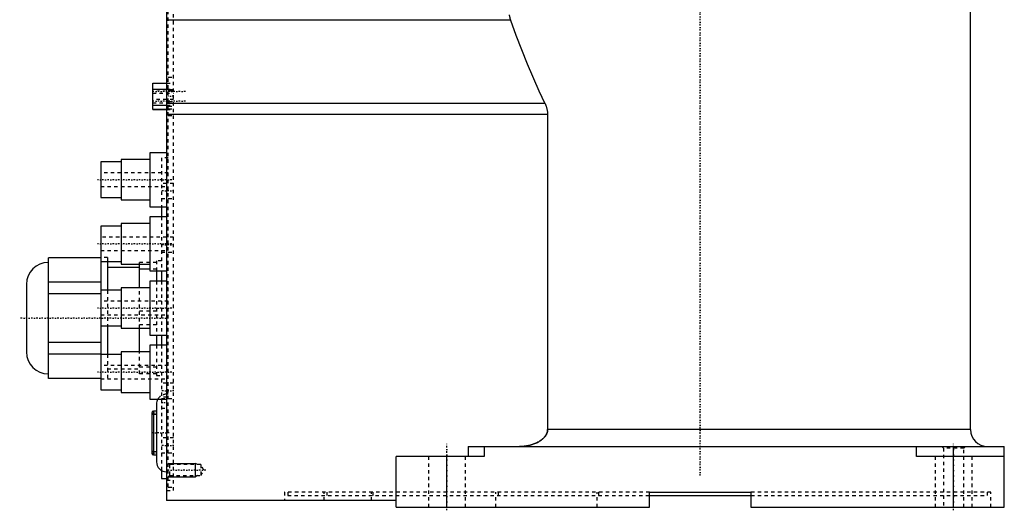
# Model space of a CAD drawing. Extents: x -202 to 415, y -1 to 644.
# Tile 1 of 9: x -202 to 90, y -1 to 144. Entities that reach past the tile are written whole.
import ezdxf

# ---------------------------------------------------------------- set-up
doc = ezdxf.new("R2010")
doc.units = 0
doc.linetypes.add('CENTER', pattern=[1.5, 0.45, -0.5, 0.05, -0.5])
doc.linetypes.add('DASHED', pattern=[2, 1, -1])
for name, color, linetype in [('AM_0', 7, 'CONTINUOUS'), ('AM_10', 7, 'CONTINUOUS'), ('AM_3', 7, 'DASHED'), ('AM_7', 7, 'CENTER')]:
    doc.layers.add(name, color=color, linetype=linetype)

msp = doc.modelspace()

# ---------------------------------------------------------------- linework, layer by layer
at = {"layer": 'AM_0', "color": 7, "linetype": 'CONTINUOUS'}
for p, q in [((80, 23), (80, 168.5)), ((-158, 151.95), (-158, 2)), ((-56.17, 144.26), (-158, 144.26)), ((-162.1, 117.79), (-162.1, 125.61)), ((-162.1, 125.61), (-158, 125.61)), ((-162.1, 125.56), (-158, 125.56)), ((-162.1, 123.8), (-158, 123.8)), ((-46, 119.58), (-158, 119.58)), ((-162.1, 119.08), (-158, 119.08)), ((-162.1, 117.84), (-158, 117.84)), ((-162.1, 117.79), (-158, 117.79)), ((-45.21, 116.33), (-158, 116.33)), ((-45.21, 116.33), (-45.21, 23)), ((-158, 105), (-163, 105)), ((-163, 105), (-163, 89)), ((-171.5, 102.25), (-177.5, 102.25)), ((-177.5, 102.25), (-177.5, 91.75)), ((-163, 103), (-171.5, 103)), ((-171.5, 103), (-171.5, 91)), ((-177.5, 91.75), (-171.5, 91.75)), ((-171.5, 91), (-163, 91)), ((-163, 89), (-158, 89)), ((-159.5, 89.02), (-159.5, 86)), ((-158, 86), (-163, 86)), ((-163, 86), (-163, 70)), ((-171.5, 83.25), (-177.5, 83.25)), ((-177.5, 83.25), (-177.5, 64.25)), ((-163, 84), (-171.5, 84)), ((-171.5, 84), (-171.5, 72)), ((-177.5, 73.88), (-193, 73.88)), ((-193, 38.12), (-193, 73.88)), ((-177.5, 72.75), (-171.5, 72.75)), ((-175.5, 72.76), (-175.5, 64.25)), ((-166, 71), (-175.5, 71)), ((-171.5, 72), (-163, 72)), ((-166, 65), (-166, 72)), ((-163, 70.48), (-166, 70.48)), ((-163, 70), (-158, 70)), ((-161, 70), (-161, 67.01)), ((-159.5, 70), (-159.5, 67.01)), ((-199.5, 66), (-199.5, 46)), ((-177.5, 66.7), (-193, 66.7)), ((-171.5, 64.25), (-177.5, 64.25)), ((-177.5, 64.25), (-177.5, 53.75)), ((-163, 65), (-171.5, 65)), ((-171.5, 65), (-171.5, 53)), ((-158, 67), (-163, 67)), ((-163, 67), (-163, 51)), ((-177.5, 63.18), (-193, 63.18)), ((-177.5, 53.75), (-171.5, 53.75)), ((-177.5, 53.75), (-177.5, 34.75)), ((-175.5, 53.75), (-175.5, 45.24)), ((-171.5, 53), (-163, 53)), ((-166, 46), (-166, 53)), ((-163, 51), (-158, 51)), ((-161, 51), (-161, 47.99)), ((-159.5, 51), (-159.5, 47.99)), ((-177.5, 48.82), (-193, 48.82)), ((-158, 48), (-163, 48)), ((-163, 48), (-163, 32)), ((-177.5, 45.3), (-193, 45.3)), ((-171.5, 45.25), (-177.5, 45.25)), ((-163, 46), (-171.5, 46)), ((-171.5, 46), (-171.5, 34)), ((-177.5, 38.12), (-193, 38.12)), ((-177.5, 34.75), (-171.5, 34.75)), ((-171.5, 34), (-163, 34)), ((-163, 32), (-158, 32)), ((-161, 30.5), (-161, 13.5)), ((-162.4, 28), (-162.4, 16)), ((-161, 28.5), (-161.9, 28.5)), ((-161.9, 28.5), (-161.9, 15.5)), ((80, 23), (-45.21, 23)), ((-68.68, 18), (90, 18)), ((-68.68, 18), (-68.68, 15)), ((-64, 18), (-64, 15)), ((64, 15), (64, 18)), ((75, 0), (75, 18)), ((90, 0), (90, 18)), ((-161.9, 15.5), (-161, 15.5)), ((-64, 15), (-90, 15)), ((-90, 0), (-90, 15)), ((-75, 0), (-75, 15)), ((90, 15), (64, 15)), ((-159.5, 10.9), (-159.5, 8.5)), ((-159.5, 8.5), (-158, 8.5)), ((-15, 4.5), (15, 4.5)), ((-15, 0), (-15, 4.5)), ((-15, 3.5), (15, 3.5)), ((15, 4.5), (15, 0)), ((-90, 2), (-158, 2)), ((-90, 0), (-15, 0)), ((15, 0), (90, 0))]:
    msp.add_line(p, q, dxfattribs=at)
for points in [[(-56.57, 145.78, 0), (-56.56, 145.73, 0), (-56.55, 145.65, 0), (-56.53, 145.56, 0), (-56.52, 145.52, 0), (-56.51, 145.47, 0), (-56.49, 145.39, 0), (-56.48, 145.3, 0), (-56.46, 145.22, 0), (-56.43, 145.13, 0), (-56.41, 145.05, 0), (-56.4, 145, 0), (-56.39, 144.96, 0), (-56.37, 144.88, 0), (-56.35, 144.79, 0), (-56.26, 144.5, 0), (-56.17, 144.26, 0)], [(-56.17, 144.26, 0), (-54.58, 139.81, 0), (-51.26, 131.31, 0), (-47.79, 123.35, 0), (-46, 119.58, 0)], [(-46, 119.58, 0), (-45.96, 119.5, 0), (-45.88, 119.33, 0), (-45.8, 119.16, 0), (-45.77, 119.07, 0), (-45.73, 118.98, 0), (-45.66, 118.81, 0), (-45.6, 118.63, 0), (-45.54, 118.45, 0), (-45.49, 118.28, 0), (-45.44, 118.09, 0), (-45.42, 118, 0), (-45.39, 117.91, 0), (-45.35, 117.73, 0), (-45.32, 117.54, 0), (-45.29, 117.36, 0), (-45.26, 117.17, 0), (-45.24, 116.99, 0), (-45.23, 116.89, 0), (-45.23, 116.8, 0), (-45.22, 116.61, 0), (-45.21, 116.42, 0), (-45.21, 116.33, 0)], [(-45.21, 23, 0), (-45.21, 22.95, 0), (-45.21, 22.86, 0), (-45.22, 22.76, 0), (-45.22, 22.72, 0), (-45.23, 22.67, 0), (-45.24, 22.57, 0), (-45.26, 22.47, 0), (-45.28, 22.37, 0), (-45.3, 22.28, 0), (-45.33, 22.18, 0), (-45.34, 22.13, 0), (-45.36, 22.08, 0), (-45.39, 21.99, 0), (-45.43, 21.9, 0), (-45.47, 21.81, 0), (-45.51, 21.72, 0), (-45.55, 21.63, 0), (-45.57, 21.59, 0), (-45.59, 21.54, 0), (-45.64, 21.46, 0), (-45.69, 21.38, 0), (-45.71, 21.34, 0), (-45.74, 21.3, 0), (-45.79, 21.22, 0), (-45.84, 21.14, 0), (-45.87, 21.1, 0), (-45.9, 21.06, 0), (-45.96, 20.98, 0), (-46.02, 20.91, 0), (-46.08, 20.83, 0), (-46.15, 20.75, 0), (-46.21, 20.68, 0), (-46.25, 20.64, 0), (-46.28, 20.61, 0), (-46.35, 20.53, 0), (-46.42, 20.46, 0), (-46.5, 20.39, 0), (-46.57, 20.32, 0), (-46.65, 20.26, 0), (-46.68, 20.22, 0), (-46.72, 20.19, 0), (-46.8, 20.13, 0), (-46.87, 20.07, 0), (-46.95, 20.01, 0), (-47.03, 19.95, 0), (-47.1, 19.89, 0), (-47.14, 19.86, 0), (-47.18, 19.84, 0), (-47.25, 19.78, 0), (-47.33, 19.73, 0), (-47.41, 19.68, 0), (-47.49, 19.63, 0), (-47.57, 19.57, 0), (-47.61, 19.55, 0), (-47.66, 19.52, 0), (-47.74, 19.47, 0), (-47.83, 19.42, 0), (-48.13, 19.26, 0), (-48.4, 19.12, 0), (-48.68, 18.99, 0), (-49.24, 18.76, 0), (-49.79, 18.57, 0), (-50.33, 18.42, 0), (-50.9, 18.28, 0), (-51.5, 18.17, 0), (-51.8, 18.12, 0), (-52.1, 18.08, 0), (-52.7, 18.03, 0), (-53.28, 18, 0), (-53.56, 18, 0)]]:
    msp.add_polyline3d(points, dxfattribs=at)
for centre, radius, start, end in [((-193, 66), 6.5, 90, 180), ((-193, 46), 6.5, 180, 270), ((-158, 30.5), 3, 150, 180), ((-161.9, 28), 0.5, 90, 180), ((85, 23), 5, 180, 270), ((-161.9, 16), 0.5, 180, 270), ((-158, 13.5), 3, 180, 270)]:
    msp.add_arc(centre, radius, start, end, dxfattribs=at)
at = {"layer": 'AM_10', "color": 7, "linetype": 'CONTINUOUS'}
for p, q in [((-157.5, 13), (-149.5, 13)), ((-149.5, 9), (-149.5, 13)), ((-148.84, 12.62), (-149.5, 13)), ((-157.5, 9), (-149.5, 9)), ((-148.84, 9.38), (-149.5, 9))]:
    msp.add_line(p, q, dxfattribs=at)
at = {"layer": 'AM_3', "color": 6, "linetype": 'DASHED'}
for p, q in [((-157.5, 6), (-157.5, 150)), ((-156, 5), (-156, 150.9)), ((-158, 125.61), (-156, 125.61)), ((-158, 125.56), (-156, 125.56)), ((-157.5, 127.4), (-156, 127.4)), ((-162.1, 123.85), (-156, 123.85)), ((-156, 123.62), (-162.1, 123.62)), ((-162.1, 122.62), (-156, 122.62)), ((-158, 123.8), (-156, 123.8)), ((-157.5, 123.41), (-156, 123.41)), ((-156, 123.25), (-157.5, 123.25)), ((-156, 120.78), (-162.1, 120.78)), ((-162.1, 119.78), (-156, 119.78)), ((-157.5, 120.15), (-156, 120.15)), ((-162.1, 119.03), (-156, 119.03)), ((-158, 119.1), (-156, 119.1)), ((-158, 119.08), (-156, 119.08)), ((-158, 117.84), (-156, 117.84)), ((-158, 117.83), (-156, 117.83)), ((-158, 117.79), (-156, 117.79)), ((-157.5, 118.81), (-156, 118.81)), ((-157.5, 118), (-156, 118)), ((-157.5, 116), (-156, 116)), ((-157.5, 103.5), (-159.5, 103.5)), ((-159.5, 103.5), (-159.5, 89.02)), ((-157.5, 103), (-158, 103)), ((-157.5, 99), (-177.5, 99)), ((-177.5, 95), (-157.5, 95)), ((-156, 95.92), (-159.5, 95.92)), ((-159.5, 91.42), (-156, 91.42)), ((-158, 91), (-157.5, 91)), ((-159.5, 86), (-159.5, 70)), ((-157.5, 84), (-158, 84)), ((-156, 80), (-177.5, 80)), ((-177.5, 76), (-157.5, 76)), ((-175.5, 74), (-177.5, 74)), ((-175.5, 74), (-175.5, 72.76)), ((-159.5, 73), (-161, 73)), ((-161, 73), (-161, 70)), ((-159.5, 75.5), (-156, 75.5)), ((-161, 72.5), (-166, 72.5)), ((-166, 72), (-166, 72.5)), ((-161, 70.48), (-163, 70.48)), ((-158, 72), (-157.5, 72)), ((-177.5, 64.25), (-177.5, 53.75)), ((-175.5, 64.25), (-175.5, 53.75)), ((-166, 53), (-166, 65)), ((-161, 67.01), (-161, 51)), ((-159.5, 67.01), (-159.5, 51)), ((-157.5, 65), (-158, 65)), ((-157.5, 61), (-177.5, 61)), ((-177.5, 57), (-157.5, 57)), ((-161, 58.02), (-166, 58.02)), ((-161, 53.98), (-166, 53.98)), ((-158, 53), (-157.5, 53)), ((-161, 47.99), (-161, 39)), ((-159.5, 47.99), (-159.5, 10.9)), ((-175.5, 45.24), (-175.5, 38)), ((-166, 39.5), (-166, 46)), ((-157.5, 46), (-158, 46)), ((-157.5, 42), (-177.5, 42)), ((-175.5, 41), (-166, 41)), ((-161, 41.52), (-166, 41.52)), ((-177.5, 38), (-157.5, 38)), ((-161, 39.5), (-166, 39.5)), ((-161, 39), (-159.5, 39)), ((-156, 36.75), (-159.5, 36.75)), ((-157.91, 32.65), (-159.5, 32.65)), ((-159.5, 32.25), (-156, 32.25)), ((-158, 34), (-157.5, 34)), ((-157.5, 33.5), (-158, 33.5)), ((-157.91, 29.35), (-157.91, 32.65)), ((-159.5, 29.35), (-157.91, 29.35)), ((-161, 27.5), (-161.9, 27.5)), ((-156, 20.58), (-159.5, 20.58)), ((71.5, 18), (72, 17.5)), ((72, 17.5), (72, 0)), ((78, 17.5), (72, 17.5)), ((78, 17.5), (78.5, 18)), ((78, 0), (78, 17.5)), ((-161.9, 16.5), (-161, 16.5)), ((-159.5, 16.08), (-156, 16.08)), ((-80.5, 15), (-80.5, 0)), ((-69.5, 0), (-69.5, 15)), ((69.5, 15), (69.5, 0)), ((80.5, 0), (80.5, 15)), ((-157.12, 12.62), (-157.5, 13)), ((-147.9, 12.62), (-157.12, 12.62)), ((-157.12, 12.62), (-157.12, 9.38)), ((-146.96, 11), (-147.9, 12.62)), ((-147.9, 12.62), (-147.9, 9.38)), ((-158, 10.5), (-157.5, 10.5)), ((-157.5, 9), (-157.12, 9.38)), ((-157.5, 9), (-156, 9)), ((-157.12, 9.38), (-147.9, 9.38)), ((-147.9, 9.38), (-146.96, 11)), ((-158, 8.5), (-157.5, 8.5)), ((-158, 8), (-156, 8)), ((-157.5, 6), (-156, 6)), ((-158, 5), (-156, 5)), ((-123.14, 4.5), (-123.14, 2)), ((-15, 4.5), (-123.14, 4.5)), ((-122.14, 4.5), (-122.14, 3.5)), ((-122.14, 3.5), (-15, 3.5)), ((-111.31, 2), (-111.31, 4.5)), ((-110.6, 4.5), (-110.6, 3.5)), ((-97.32, 2), (-97.32, 4.5)), ((-96.97, 4.5), (-96.97, 3.5)), ((-60.56, 0), (-60.56, 4.5)), ((-59.86, 4.5), (-59.86, 3.5)), ((-30.49, 0), (-30.49, 4.5)), ((-30.14, 4.5), (-30.14, 3.5)), ((86, 4.5), (15, 4.5)), ((15, 3.5), (85, 3.5)), ((85, 3.5), (85, 4.5)), ((86, 0), (86, 4.5))]:
    msp.add_line(p, q, dxfattribs=at)
msp.add_polyline3d([(-53.56, 18, 0), (-53.28, 18, 0), (-52.7, 18.03, 0), (-52.1, 18.08, 0), (-51.8, 18.12, 0), (-51.5, 18.17, 0), (-50.9, 18.28, 0), (-50.33, 18.42, 0), (-49.79, 18.57, 0), (-49.24, 18.76, 0), (-48.68, 18.99, 0), (-48.4, 19.12, 0), (-48.13, 19.26, 0), (-47.83, 19.42, 0), (-47.74, 19.47, 0), (-47.66, 19.52, 0), (-47.61, 19.55, 0), (-47.57, 19.57, 0), (-47.49, 19.63, 0), (-47.41, 19.68, 0), (-47.33, 19.73, 0), (-47.25, 19.78, 0), (-47.18, 19.84, 0), (-47.14, 19.86, 0), (-47.1, 19.89, 0), (-47.03, 19.95, 0), (-46.95, 20.01, 0), (-46.87, 20.07, 0), (-46.8, 20.13, 0), (-46.72, 20.19, 0), (-46.68, 20.22, 0), (-46.65, 20.26, 0), (-46.57, 20.32, 0), (-46.5, 20.39, 0), (-46.42, 20.46, 0), (-46.35, 20.53, 0), (-46.28, 20.61, 0), (-46.25, 20.64, 0), (-46.21, 20.68, 0), (-46.15, 20.75, 0), (-46.08, 20.83, 0), (-46.02, 20.91, 0), (-45.96, 20.98, 0), (-45.9, 21.06, 0), (-45.87, 21.1, 0), (-45.84, 21.14, 0), (-45.79, 21.22, 0), (-45.74, 21.3, 0), (-45.71, 21.34, 0), (-45.69, 21.38, 0), (-45.64, 21.46, 0), (-45.59, 21.54, 0), (-45.57, 21.59, 0), (-45.55, 21.63, 0), (-45.51, 21.72, 0), (-45.47, 21.81, 0), (-45.43, 21.9, 0), (-45.39, 21.99, 0), (-45.36, 22.08, 0), (-45.34, 22.13, 0), (-45.33, 22.18, 0), (-45.3, 22.28, 0), (-45.28, 22.37, 0), (-45.26, 22.47, 0), (-45.24, 22.57, 0), (-45.23, 22.67, 0), (-45.22, 22.72, 0), (-45.22, 22.76, 0), (-45.21, 22.86, 0), (-45.21, 22.95, 0), (-45.21, 23, 0)], dxfattribs=at)
for centre, radius, start, end in [((-158, 30.5), 3, 90, 150), ((-161.9, 28), 0.5, 180, 270), ((-161.9, 16), 0.5, 90, 180)]:
    msp.add_arc(centre, radius, start, end, dxfattribs=at)
at = {"layer": 'AM_7', "color": 4, "linetype": 'CENTER'}
for p, q in [((0, 9.38), (0, 202.25)), ((-152.44, 123.12), (-162.56, 123.12)), ((-152.44, 120.28), (-162.56, 120.28)), ((-155.93, 121.7), (-157.57, 121.7)), ((-156.5, 97), (-178.5, 97)), ((-155.82, 93.67), (-159.68, 93.67)), ((-156.5, 78), (-178.5, 78)), ((-155.82, 77.75), (-159.68, 77.75)), ((-156.5, 59), (-178.5, 59)), ((-157.4, 56), (-201.5, 56)), ((-156.5, 40), (-178.5, 40)), ((-155.82, 34.5), (-159.68, 34.5)), ((-159.58, 31), (-157.83, 31)), ((-162.43, 28), (-161.38, 28)), ((-161.9, 27.48), (-161.9, 28.52)), ((-157.25, 22), (-162.65, 22)), ((-155.82, 18.33), (-159.68, 18.33)), ((-75, -0.9), (-75, 18.9)), ((75, -0.9), (75, 18.9)), ((-162.43, 16), (-161.38, 16)), ((-161.9, 15.47), (-161.9, 16.52)), ((-146.44, 11), (-158.03, 11))]:
    msp.add_line(p, q, dxfattribs=at)

doc.saveas('drawing.dxf')
